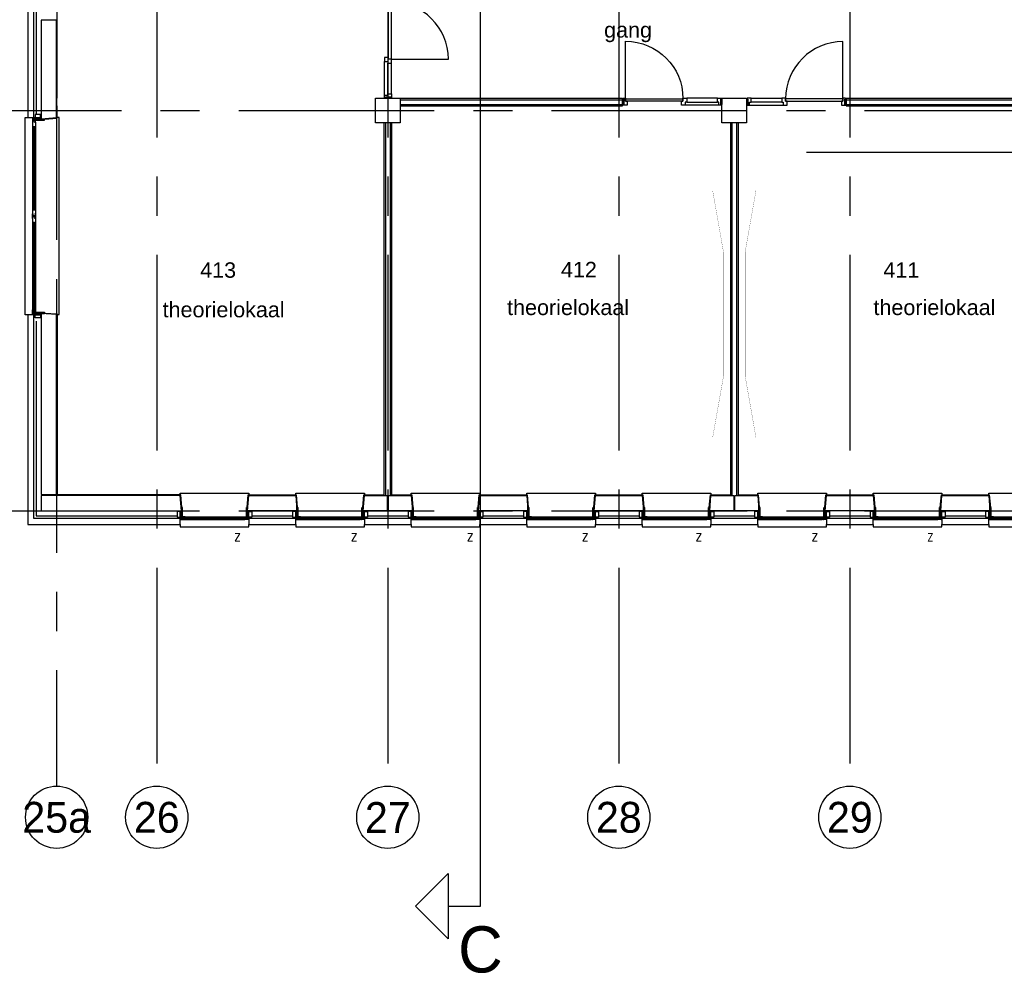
# Model space of a CAD drawing. Header units: millimetres. Extents: x -3528 to 122524, y -34406 to 25397.
# Tile 3 of 16: x 91525 to 107508, y -27915 to -12435. Entities that reach past the tile are written whole.
import ezdxf
from ezdxf.enums import TextEntityAlignment as Align

# ---------------------------------------------------------------- set-up
doc = ezdxf.new("R2010")
doc.units = ezdxf.units.MM
doc.header["$LTSCALE"] = 100
doc.header["$MEASUREMENT"] = 0
doc.linetypes.add('CENTER', pattern=[50.8, 31.75, -6.35, 6.35, -6.35])
doc.layers.get('0').update_dxf_attribs({"linetype": 'CONTINUOUS'})
for name, color, linetype in [('AL21----_BUITENWAND', 3, 'CONTINUOUS'), ('AL22----_BINNENWAND', 2, 'CONTINUOUS'), ('AL28----_CONSTRUCTIES', 4, 'CONTINUOUS'), ('AL31----_BUITENKOZIJN', 1, 'CONTINUOUS'), ('AL32----_BINNENKOZIJN', 1, 'CONTINUOUS'), ('AL42----_PLEISTERWERK', 8, 'CONTINUOUS'), ('AL67----_ZONWERING', 2, 'CONTINUOUS'), ('AL72----_GEBRUIKERSVOORZIENINGEN', 1, 'CONTINUOUS'), ('BL$7----_DOORSNEDE', 8, 'CONTINUOUS'), ('BL$7----_STRAMIEN', 8, 'CONTINUOUS'), ('BL$8----_RUIMTEBENAMING', 2, 'CONTINUOUS'), ('BL$8----_RUIMTENUMMER', 2, 'CONTINUOUS')]:
    doc.layers.add(name, color=color, linetype=linetype)
doc.styles.add('02_100', font='B-GBP.shx', dxfattribs={"height": 250})
doc.styles.add('03_200', font='B-GBP.shx', dxfattribs={"height": 700})
doc.styles.add('B-01', font='b-gbp')
doc.styles.add('ROMANS', font='ROMANS.shx', dxfattribs={"width": 0.8})
doc.styles.get("Standard").update_dxf_attribs({"font": 'arial.ttf'})

# ---------------------------------------------------------------- blocks, each defined once
blk = doc.blocks.new('BORD')
at = {"color": 0, "linetype": 'ByBlock', "lineweight": -2, "const_width": 3}
blk.add_lwpolyline([(125, -2002), (-50, -1009), (-50, 1009), (125, 2002)], dxfattribs=at)
blk = doc.blocks.new('MERK1')
at = {"color": 0, "linetype": 'ByBlock', "lineweight": -2}
for p, q in [((1538.5, 0), (1042, 0)), ((49, -50), (49, -10)), ((979, -10), (979, -50)), ((1563.5, -114), (1017, -114)), ((1042, -64), (1538.5, -64))]:
    blk.add_line(p, q, dxfattribs=at)
blk.add_lwpolyline([(49, -5), (49, 925, -0.41421), (979, -5)], format="xyb", dxfattribs=at)
for points in [[(7, -15), (7, 0), (49, 0), (49, -50), (74, -50), (74, -114), (7, -114), (7, -99), (17, -99), (17, -15)], [(954, -114), (954, -50), (979, -50), (979, 0), (1042, 0), (1042, -64), (1017, -64), (1017, -114)], [(1605.5, -99), (1605.5, -114), (1563.5, -114), (1563.5, -64), (1538.5, -64), (1538.5, 0), (1605.5, 0), (1605.5, -15), (1595.5, -15), (1595.5, -99)], [(0, -99), (0, -15), (17, -15), (17, -99)], [(975, -50), (53, -50), (51, -10), (977, -10)], [(1612.5, -15), (1612.5, -99), (1595.5, -99), (1595.5, -15)]]:
    blk.add_lwpolyline(points, close=True, dxfattribs=at)
at = {"color": 0, "linetype": 'ByBlock', "lineweight": -2, "style": 'B-01'}
blk.add_attdef('KOZMERK', (152.7, 80), '', height=150, dxfattribs=at)
blk = doc.blocks.new('MERK2')
at = {"color": 0, "linetype": 'ByBlock', "lineweight": -2}
for p, q in [((1563.5, -10), (1563.5, 920)), ((74, 0), (570.5, 0)), ((49, -114), (595.5, -114)), ((570.5, -64), (74, -64))]:
    blk.add_line(p, q, dxfattribs=at)
for points in [[(7, -99), (7, -114), (49, -114), (49, -64), (74, -64), (74, 0), (7, 0), (7, -15), (17, -15), (17, -99)], [(0, -15), (0, -99), (17, -99), (17, -15)], [(658.5, -114), (658.5, -50), (633.5, -50), (633.5, 0), (570.5, 0), (570.5, -64), (595.5, -64), (595.5, -114)], [(633.5, -50), (1563.5, -50), (1563.5, -10), (633.5, -10)], [(1605.5, -15), (1605.5, 0), (1563.5, 0), (1563.5, -50), (1538.5, -50), (1538.5, -114), (1605.5, -114), (1605.5, -99), (1595.5, -99), (1595.5, -15)], [(1612.5, -99), (1612.5, -15), (1595.5, -15), (1595.5, -99)]]:
    blk.add_lwpolyline(points, close=True, dxfattribs=at)
blk.add_arc((1563.5, -10), 930, 90, 180, dxfattribs=at)
at = {"color": 0, "linetype": 'ByBlock', "lineweight": -2, "style": 'B-01'}
blk.add_attdef('KOZMERK', (684.6, 80), '', height=150, dxfattribs=at)
blk = doc.blocks.new('PH31-010')
at = {"color": 0, "linetype": 'ByBlock', "lineweight": -2}
for p, q in [((20, -95), (20, 55)), ((37, 55), (20, 55)), ((40, 52), (37, 55)), ((40, -95), (40, 52)), ((3160, 52), (3163, 55)), ((3160, -95), (3160, 52)), ((3163, 55), (3180, 55)), ((3180, -95), (3180, 55)), ((0, -128), (0, -10)), ((17, -10), (0, -10)), ((0, -128), (20, -128)), ((20, -13), (17, -10)), ((20, -128), (20, -13)), ((20, -95), (27, -95)), ((29, -98), (29, -97)), ((32, -97), (29, -97)), ((67, -140), (3133, -140)), ((72, -95), (3128, -95)), ((147, -140), (147, -95)), ((1496, -140), (1496, -95)), ((1704, -140), (1704, -95)), ((3168, -97), (3171, -97)), ((3171, -98), (3171, -97)), ((3180, -95), (3173, -95)), ((3180, -13), (3183, -10)), ((3180, -128), (3180, -13)), ((3200, -128), (3180, -128)), ((3183, -10), (3200, -10)), ((3200, -128), (3200, -10))]:
    blk.add_line(p, q, dxfattribs=at)
for points in [[(0, -98), (0, -10), (-50, -10), (-50, -98)], [(37, -138), (37, -122), (35, -122), (35, -138)], [(49, -138), (49, -122), (51, -122), (51, -138)], [(160, -110), (147, -110), (147, -130), (160, -130)], [(1483, -110), (1496, -110), (1496, -130), (1483, -130)], [(1594, -138), (1594, -122), (1592, -122), (1592, -138)], [(1606, -138), (1606, -122), (1608, -122), (1608, -138)], [(1717, -110), (1704, -110), (1704, -130), (1717, -130)], [(3121, -110), (3138, -110), (3138, -130), (3121, -130)], [(3151, -138), (3151, -122), (3149, -122), (3149, -138)], [(3163, -138), (3163, -122), (3165, -122), (3165, -138)], [(3200, -98), (3200, -10), (3250, -10), (3250, -98)]]:
    blk.add_lwpolyline(points, close=True, dxfattribs=at)
for points in [[(7, -135), (7, -140)], [(7, -135), (10, -135), (10, -137), (9, -137)], [(7, -140), (79, -140)], [(9, -137), (9, -138)], [(9, -138), (32, -138)], [(79, -95), (27, -95)], [(27, -95), (27, -100)], [(27, -100), (30, -100), (30, -98), (29, -98)], [(32, -122), (32, -97)], [(32, -122), (32, -127)], [(32, -127), (35, -127), (35, -125), (34, -125)], [(32, -135), (32, -138)], [(32, -135), (35, -135), (35, -137), (34, -137)], [(34, -120), (34, -97)], [(52, -97), (34, -97)], [(34, -120), (52, -120)], [(34, -122), (34, -125)], [(34, -122), (52, -122)], [(34, -137), (34, -138)], [(34, -138), (52, -138)], [(54, -127), (51, -127), (51, -125), (52, -125)], [(54, -135), (51, -135), (51, -137), (52, -137)], [(52, -120), (52, -97)], [(52, -122), (52, -125)], [(52, -137), (52, -138)], [(54, -122), (54, -97)], [(77, -97), (54, -97)], [(54, -122), (54, -127)], [(54, -135), (54, -138)], [(54, -138), (77, -138)], [(79, -105), (76, -105), (76, -103), (77, -103)], [(79, -135), (76, -135), (76, -137), (77, -137)], [(77, -97), (77, -103)], [(77, -137), (77, -138)], [(79, -95), (79, -105)], [(79, -135), (79, -140)], [(1496, -105), (147, -105), (147, -135), (1496, -135)], [(1496, -110), (160, -110)], [(160, -130), (1496, -130)], [(1564, -95), (1616, -95)], [(1564, -95), (1564, -105)], [(1564, -105), (1567, -105), (1567, -103), (1566, -103)], [(1564, -135), (1564, -140)], [(1564, -135), (1567, -135), (1567, -137), (1566, -137)], [(1636, -140), (1564, -140)], [(1566, -97), (1566, -103)], [(1566, -97), (1589, -97)], [(1566, -137), (1566, -138)], [(1589, -138), (1566, -138)], [(1589, -122), (1589, -97)], [(1589, -122), (1589, -127)], [(1589, -127), (1592, -127), (1592, -125), (1591, -125)], [(1589, -135), (1589, -138)], [(1589, -135), (1592, -135), (1592, -137), (1591, -137)], [(1591, -97), (1609, -97)], [(1591, -120), (1591, -97)], [(1609, -120), (1591, -120)], [(1609, -122), (1591, -122)], [(1591, -122), (1591, -125)], [(1591, -137), (1591, -138)], [(1609, -138), (1591, -138)], [(1611, -127), (1608, -127), (1608, -125), (1609, -125)], [(1611, -135), (1608, -135), (1608, -137), (1609, -137)], [(1609, -120), (1609, -97)], [(1609, -122), (1609, -125)], [(1609, -137), (1609, -138)], [(1634, -97), (1611, -97)], [(1611, -122), (1611, -97)], [(1611, -122), (1611, -127)], [(1611, -135), (1611, -138)], [(1634, -138), (1611, -138)], [(1636, -105), (1633, -105), (1633, -103), (1634, -103)], [(1636, -135), (1633, -135), (1633, -137), (1634, -137)], [(1634, -97), (1634, -103)], [(1634, -137), (1634, -138)], [(1636, -95), (1636, -105)], [(1636, -135), (1636, -140)], [(1704, -135), (3138, -135), (3138, -105), (1704, -105)], [(3133, -110), (1704, -110)], [(1704, -130), (3133, -130)], [(3121, -95), (3173, -95)], [(3121, -95), (3121, -105)], [(3121, -105), (3124, -105), (3124, -103), (3123, -103)], [(3121, -135), (3121, -140)], [(3121, -135), (3124, -135), (3124, -137), (3123, -137)], [(3193, -140), (3121, -140)], [(3123, -97), (3123, -103)], [(3123, -97), (3146, -97)], [(3123, -137), (3123, -138)], [(3146, -138), (3123, -138)], [(3146, -122), (3146, -97)], [(3146, -122), (3146, -127)], [(3146, -127), (3149, -127), (3149, -125), (3148, -125)], [(3146, -135), (3146, -138)], [(3146, -135), (3149, -135), (3149, -137), (3148, -137)], [(3148, -97), (3166, -97)], [(3148, -120), (3148, -97)], [(3166, -120), (3148, -120)], [(3166, -122), (3148, -122)], [(3148, -122), (3148, -125)], [(3148, -137), (3148, -138)], [(3166, -138), (3148, -138)], [(3168, -127), (3165, -127), (3165, -125), (3166, -125)], [(3168, -135), (3165, -135), (3165, -137), (3166, -137)], [(3166, -120), (3166, -97)], [(3166, -122), (3166, -125)], [(3166, -137), (3166, -138)], [(3168, -122), (3168, -97)], [(3168, -122), (3168, -127)], [(3168, -135), (3168, -138)], [(3191, -138), (3168, -138)], [(3173, -100), (3170, -100), (3170, -98), (3171, -98)], [(3173, -95), (3173, -100)], [(3193, -135), (3190, -135), (3190, -137), (3191, -137)], [(3191, -137), (3191, -138)], [(3193, -135), (3193, -140)]]:
    blk.add_lwpolyline(points, dxfattribs=at)
at = {"color": 0, "linetype": 'ByBlock', "lineweight": -2, "style": '02_100', "flags": 8}
blk.add_attdef('MERK', text='', height=160, dxfattribs=at).set_placement((2342, -518), align=Align.CENTER)
blk = doc.blocks.new('PH31-002')
at = {"color": 0, "linetype": 'ByBlock', "lineweight": -2}
for p, q in [((20, -95), (20, 55)), ((37, 55), (20, 55)), ((40, 52), (37, 55)), ((40, -95), (40, 52)), ((1075, 52), (1078, 55)), ((1075, -95), (1075, 52)), ((1078, 55), (1095, 55)), ((1095, -95), (1095, 55)), ((0, -128), (0, -10)), ((17, -10), (0, -10)), ((0, -128), (20, -128)), ((20, -13), (17, -10)), ((20, -128), (20, -13)), ((20, -95), (32, -95)), ((32, -97), (29, -97)), ((29, -98), (29, -97)), ((67, -140), (1048, -140)), ((72, -95), (1043, -95)), ((1095, -95), (1083, -95)), ((1083, -97), (1086, -97)), ((1086, -98), (1086, -97)), ((1095, -13), (1098, -10)), ((1095, -128), (1095, -13)), ((1115, -128), (1095, -128)), ((1098, -10), (1115, -10)), ((1115, -128), (1115, -10))]:
    blk.add_line(p, q, dxfattribs=at)
for points in [[(0, -98), (0, -10), (-50, -10), (-50, -98)], [(37, -138), (37, -122), (35, -122), (35, -138)], [(49, -138), (49, -122), (51, -122), (51, -138)], [(61, -135), (1053, -135), (1053, -105), (61, -105)], [(78, -110), (61, -110), (61, -130), (78, -130)], [(1037, -110), (1053, -110), (1053, -130), (1037, -130)], [(1066, -138), (1066, -122), (1064, -122), (1064, -138)], [(1078, -138), (1078, -122), (1080, -122), (1080, -138)], [(1115, -98), (1115, -10), (1165, -10), (1165, -98)]]:
    blk.add_lwpolyline(points, close=True, dxfattribs=at)
for points in [[(7, -135), (10, -135), (10, -137), (9, -137)], [(7, -135), (7, -140)], [(7, -140), (79, -140)], [(9, -137), (9, -138)], [(9, -138), (32, -138)], [(27, -95), (27, -100)], [(79, -95), (27, -95)], [(27, -100), (30, -100), (30, -98), (29, -98)], [(32, -122), (32, -97)], [(32, -122), (32, -127)], [(32, -127), (35, -127), (35, -125), (34, -125)], [(32, -135), (35, -135), (35, -137), (34, -137)], [(32, -135), (32, -138)], [(52, -97), (34, -97)], [(34, -120), (34, -97)], [(34, -120), (52, -120)], [(34, -122), (52, -122)], [(34, -122), (34, -125)], [(34, -137), (34, -138)], [(34, -138), (52, -138)], [(54, -127), (51, -127), (51, -125), (52, -125)], [(54, -135), (51, -135), (51, -137), (52, -137)], [(52, -120), (52, -97)], [(52, -122), (52, -125)], [(52, -137), (52, -138)], [(77, -97), (54, -97)], [(54, -122), (54, -97)], [(54, -122), (54, -127)], [(54, -135), (54, -138)], [(54, -138), (77, -138)], [(79, -105), (76, -105), (76, -103), (77, -103)], [(79, -135), (76, -135), (76, -137), (77, -137)], [(77, -97), (77, -103)], [(77, -137), (77, -138)], [(1048, -110), (78, -110)], [(78, -130), (1048, -130)], [(79, -95), (79, -105)], [(79, -135), (79, -140)], [(1036, -95), (1036, -105)], [(1036, -95), (1088, -95)], [(1036, -105), (1039, -105), (1039, -103), (1038, -103)], [(1036, -135), (1039, -135), (1039, -137), (1038, -137)], [(1036, -135), (1036, -140)], [(1108, -140), (1036, -140)], [(1038, -97), (1061, -97)], [(1038, -97), (1038, -103)], [(1038, -137), (1038, -138)], [(1061, -138), (1038, -138)], [(1061, -122), (1061, -97)], [(1061, -122), (1061, -127)], [(1061, -127), (1064, -127), (1064, -125), (1063, -125)], [(1061, -135), (1064, -135), (1064, -137), (1063, -137)], [(1061, -135), (1061, -138)], [(1063, -120), (1063, -97)], [(1063, -97), (1081, -97)], [(1081, -120), (1063, -120)], [(1063, -122), (1063, -125)], [(1081, -122), (1063, -122)], [(1063, -137), (1063, -138)], [(1081, -138), (1063, -138)], [(1083, -127), (1080, -127), (1080, -125), (1081, -125)], [(1083, -135), (1080, -135), (1080, -137), (1081, -137)], [(1081, -120), (1081, -97)], [(1081, -122), (1081, -125)], [(1081, -137), (1081, -138)], [(1083, -122), (1083, -97)], [(1083, -122), (1083, -127)], [(1083, -135), (1083, -138)], [(1106, -138), (1083, -138)], [(1088, -100), (1085, -100), (1085, -98), (1086, -98)], [(1088, -95), (1088, -100)], [(1108, -135), (1105, -135), (1105, -137), (1106, -137)], [(1106, -137), (1106, -138)], [(1108, -135), (1108, -140)]]:
    blk.add_lwpolyline(points, dxfattribs=at)
at = {"color": 0, "linetype": 'ByBlock', "lineweight": -2, "style": '02_100', "flags": 8}
blk.add_attdef('MERK', text='', height=160, dxfattribs=at).set_placement((308, -387), align=Align.CENTER)
blk = doc.blocks.new('A$C341C5819')
at = {"color": 0, "linetype": 'ByBlock', "lineweight": -2, "style": 'ROMANS'}
blk.add_text('Z', height=248, dxfattribs=at).set_placement((-35, 0))

msp = doc.modelspace()

# ---------------------------------------------------------------- linework, layer by layer
at = {"layer": 'AL21----_BUITENWAND'}
for p, q in [((91795, -10925), (91795, -13975)), ((91795, -17331), (91795, -20490)), ((91795, -20490), (94080, -20490)), ((95295, -20490), (95955, -20490)), ((97170, -20490), (97830, -20490)), ((99045, -20490), (99705, -20490)), ((100920, -20490), (101580, -20490)), ((102795, -20490), (103455, -20490)), ((104670, -20490), (105330, -20490)), ((106545, -20490), (107205, -20490))]:
    msp.add_line(p, q, dxfattribs=at)
for points in [[(91655, -10845), (91655, -14025), (91755, -14025), (91755, -10845)], [(91875, -12445), (91875, -14045), (92125, -14025), (92125, -12445)], [(91755, -17225), (91655, -17225), (91655, -20630), (94130, -20630), (94130, -20530), (91755, -20530), (91755, -17225)], [(91875, -20140), (92125, -20140), (92125, -17219), (91875, -17205)], [(96025, -20410), (95225, -20409), (95245, -20160), (96005, -20160)], [(97490, -20410), (97100, -20410), (97120, -20160), (97490, -20160)], [(99775, -20410), (98975, -20410), (98995, -20160), (99755, -20160)], [(101650, -20410), (100850, -20410), (100870, -20160), (101630, -20160)], [(103115, -20410), (102725, -20410), (102745, -20160), (103115, -20160)], [(103135, -20160), (103505, -20160), (103525, -20410), (103135, -20410)], [(105400, -20410), (104600, -20410), (104620, -20160), (105380, -20160)], [(107275, -20410), (106475, -20409), (106495, -20160), (107255, -20160)], [(95245, -20630), (96005, -20630), (96005, -20530), (95245, -20530)], [(97120, -20630), (97880, -20630), (97880, -20530), (97120, -20530)], [(98995, -20630), (99755, -20630), (99755, -20530), (98995, -20530)], [(100870, -20630), (101630, -20630), (101630, -20530), (100870, -20530)], [(102745, -20630), (103505, -20630), (103505, -20530), (102745, -20530)], [(104620, -20630), (105380, -20630), (105380, -20530), (104620, -20530)], [(106495, -20630), (107255, -20630), (107255, -20530), (106495, -20530)]]:
    msp.add_lwpolyline(points, close=True, dxfattribs=at)
for points in [[(91875, -20160), (91875, -20410), (94150, -20410), (94130, -20160), (91875, -20160)], [(97510, -20410), (97510, -20160), (97880, -20160), (97900, -20410), (97510, -20410)]]:
    msp.add_lwpolyline(points, dxfattribs=at)
at = {"layer": 'AL22----_BINNENWAND'}
for p, q in [((97700, -13710), (101312, -13710)), ((97700, -13735), (101312, -13735)), ((101312, -13835), (101312, -13710)), ((104938, -13710), (108550, -13710)), ((104938, -13710), (104938, -13835)), ((104938, -13735), (108550, -13735)), ((97700, -13810), (101312, -13810)), ((97700, -13835), (101312, -13835)), ((104938, -13810), (108544, -13810)), ((104938, -13835), (108550, -13835)), ((97437, -14110), (97437, -20160)), ((97462, -14110), (97462, -20160)), ((97537, -14110), (97537, -20160)), ((97562, -14110), (97562, -20160)), ((103062, -14110), (103062, -20160)), ((103087, -14110), (103087, -20160)), ((103162, -14110), (103162, -20160)), ((103187, -14110), (103187, -20160))]:
    msp.add_line(p, q, dxfattribs=at)
at = {"layer": 'AL28----_CONSTRUCTIES'}
for points in [[(97300, -13710), (97700, -13710), (97700, -14110), (97300, -14110), (97300, -13710)], [(102925, -13710), (103325, -13710), (103325, -14110), (102925, -14110), (102925, -13710)]]:
    msp.add_lwpolyline(points, dxfattribs=at)
at = {"layer": 'AL31----_BUITENKOZIJN'}
for points in [[(91655, -17225), (91615, -17225), (91615, -14025), (91655, -14025)], [(92125, -17219), (92165, -17219), (92165, -14025), (92125, -14025)], [(94130, -20160), (94130, -20120), (95245, -20120), (95245, -20160)], [(96005, -20160), (96005, -20120), (97120, -20120), (97120, -20160)], [(97880, -20160), (97880, -20120), (98995, -20120), (98995, -20160)], [(99755, -20160), (99755, -20120), (100870, -20120), (100870, -20160)], [(101630, -20160), (101630, -20120), (102745, -20120), (102745, -20160)], [(103505, -20160), (103505, -20120), (104620, -20120), (104620, -20160)], [(105380, -20160), (105380, -20120), (106495, -20120), (106495, -20160)], [(107255, -20160), (107255, -20120), (108370, -20120), (108370, -20160)], [(94130, -20630), (94130, -20670), (95245, -20670), (95245, -20630)], [(96005, -20630), (96005, -20670), (97120, -20670), (97120, -20630)], [(97880, -20630), (97880, -20670), (98995, -20670), (98995, -20630)], [(99755, -20630), (99755, -20670), (100870, -20670), (100870, -20630)], [(101630, -20630), (101630, -20670), (102745, -20670), (102745, -20630)], [(103505, -20630), (103505, -20670), (104620, -20670), (104620, -20630)], [(105380, -20630), (105380, -20670), (106495, -20670), (106495, -20630)], [(107255, -20630), (107255, -20670), (108370, -20670), (108370, -20630)]]:
    msp.add_lwpolyline(points, dxfattribs=at)
at = {"layer": 'AL32----_BINNENKOZIJN'}
for p, q in [((97553, -13076), (98483, -13076)), ((97449, -13661), (97449, -13114)), ((97499, -13636), (97499, -13139)), ((97562, -13636), (97562, -13139))]:
    msp.add_line(p, q, dxfattribs=at)
at = {"layer": 'AL32----_BINNENKOZIJN', "linetype": 'Continuous'}
msp.add_lwpolyline([(97513, -13076), (97513, -12146), (97553, -12146), (97553, -13076)], close=True, dxfattribs=at)
at = {"layer": 'AL32----_BINNENKOZIJN'}
for points in [[(97449, -13114), (97499, -13114), (97499, -13139), (97562, -13139), (97562, -13076), (97513, -13076), (97513, -13051), (97449, -13051)], [(97464, -13703), (97449, -13703), (97449, -13661), (97499, -13661), (97499, -13636), (97562, -13636), (97562, -13703), (97548, -13703), (97548, -13693), (97464, -13693)], [(97548, -13710), (97464, -13710), (97464, -13693), (97548, -13693)]]:
    msp.add_lwpolyline(points, close=True, dxfattribs=at)
msp.add_arc((97553, -13076), 930, 0, 90, dxfattribs=at)
at = {"layer": 'AL42----_PLEISTERWERK'}
for points in [[(92135, -13710), (92135, -11123)], [(91930, -14052), (92135, -14034), (92135, -13835)], [(91930, -17198), (92135, -17210), (92135, -20150)], [(94156, -20355), (94139, -20150), (92135, -20150), (92135, -20150)], [(95219, -20355), (95236, -20150), (96014, -20150), (96031, -20355)], [(97094, -20355), (97111, -20150), (97437, -20150)], [(97562, -20150), (97889, -20150), (97906, -20355)], [(98969, -20355), (98986, -20150), (99312, -20150)], [(99312, -20150), (99764, -20150), (99781, -20355)], [(100844, -20355), (100861, -20150), (101250, -20150)], [(101250, -20150), (101639, -20150), (101656, -20355)], [(102719, -20355), (102736, -20150), (103062, -20150)], [(103187, -20150), (103514, -20150), (103531, -20355)], [(104594, -20355), (104611, -20150), (105000, -20150)], [(105000, -20150), (105389, -20150), (105406, -20355)], [(106469, -20355), (106486, -20150), (107264, -20150), (107281, -20355)]]:
    msp.add_lwpolyline(points, dxfattribs=at)
at = {"layer": 'BL$7----_DOORSNEDE'}
msp.add_line((98478, -26297), (98478, -27356), dxfattribs=at)
for points in [[(98478, -26826), (99007, -26826), (99007, -26826), (99007, 20904), (98478, 20904)], [(104295, -14587), (121283, -14587), (121283, -15117)], [(98478, -27356), (97949, -26826), (98478, -26297)]]:
    msp.add_lwpolyline(points, dxfattribs=at)
at = {"layer": 'BL$7----_STRAMIEN', "linetype": 'CENTER'}
for p, q in [((93750, 24388), (93750, -24827)), ((97500, 24388), (97500, -24827)), ((101250, 24388), (101250, -24827)), ((105000, 24388), (105000, -24827)), ((92125, -2675), (92125, -24877)), ((90000, -13910), (119628, -13910)), ((90000, -20410), (119628, -20410))]:
    msp.add_line(p, q, dxfattribs=at)
at = {"layer": 'BL$7----_STRAMIEN', "linetype": 'Continuous'}
for centre in [(92125, -25382), (93750, -25382), (97500, -25382), (101250, -25382), (105000, -25382)]:
    msp.add_circle(centre, 505, dxfattribs=at)

# ---------------------------------------------------------------- block references
at = {"layer": 'AL31----_BUITENKOZIJN'}
for name, p in [('MERK1', (101312, -13710)), ('MERK2', (103325, -13710)), ('PH31-002', (94130, -20410)), ('PH31-002', (96005, -20410)), ('PH31-002', (97880, -20410)), ('PH31-002', (99755, -20410)), ('PH31-002', (101630, -20410)), ('PH31-002', (103505, -20410)), ('PH31-002', (105380, -20410)), ('PH31-002', (107255, -20410))]:
    msp.add_blockref(name, p, dxfattribs=at)
at = {"layer": 'AL31----_BUITENKOZIJN', "rotation": 270}
msp.add_blockref('PH31-010', (91875, -14025), dxfattribs=at)
at = {"layer": 'AL67----_ZONWERING', "xscale": 0.5, "yscale": 0.5, "zscale": 0.5}
for p in [(95023, -20899), (96919, -20899), (98800, -20899), (100670, -20899), (102512, -20899), (104396, -20899), (106271, -20899)]:
    msp.add_blockref('A$C341C5819', p, dxfattribs=at)
at = {"layer": 'AL72----_GEBRUIKERSVOORZIENINGEN', "xscale": -1}
msp.add_blockref('BORD', (102899, -17214), dxfattribs=at)
at = {"layer": 'AL72----_GEBRUIKERSVOORZIENINGEN'}
msp.add_blockref('BORD', (103351, -17214), dxfattribs=at)

# ---------------------------------------------------------------- texts
at = {"layer": 'BL$7----_DOORSNEDE', "style": '02_100'}
msp.add_text('C', height=750, dxfattribs=at).set_placement((98642, -27902))
at = {"layer": 'BL$7----_STRAMIEN', "style": '03_200'}
for s, p in [('25a', (92125, -25382)), ('26', (93750, -25382)), ('27', (97500, -25382)), ('28', (101250, -25382)), ('29', (105000, -25382))]:
    msp.add_text(s, height=500, dxfattribs=at).set_placement(p, align=Align.MIDDLE)
at = {"layer": 'BL$8----_RUIMTEBENAMING'}
for s, p in [('gang', (101400, -12601)), ('theorielokaal', (94835, -17141)), ('theorielokaal', (100427, -17105)), ('theorielokaal', (106374, -17105))]:
    msp.add_text(s, height=250, dxfattribs=at).set_placement(p, align=Align.MIDDLE_CENTER)
at = {"layer": 'BL$8----_RUIMTENUMMER', "char_height": 250, "width": 2521.6, "attachment_point": 1}
for s, insert in [('{\\C0;413}', (94455, -16374)), ('{\\C0;412}', (100311, -16366)), ('{\\C0;411}', (105545, -16374))]:
    msp.add_mtext(s, dxfattribs=dict(at, insert=insert))

doc.saveas('drawing.dxf')
